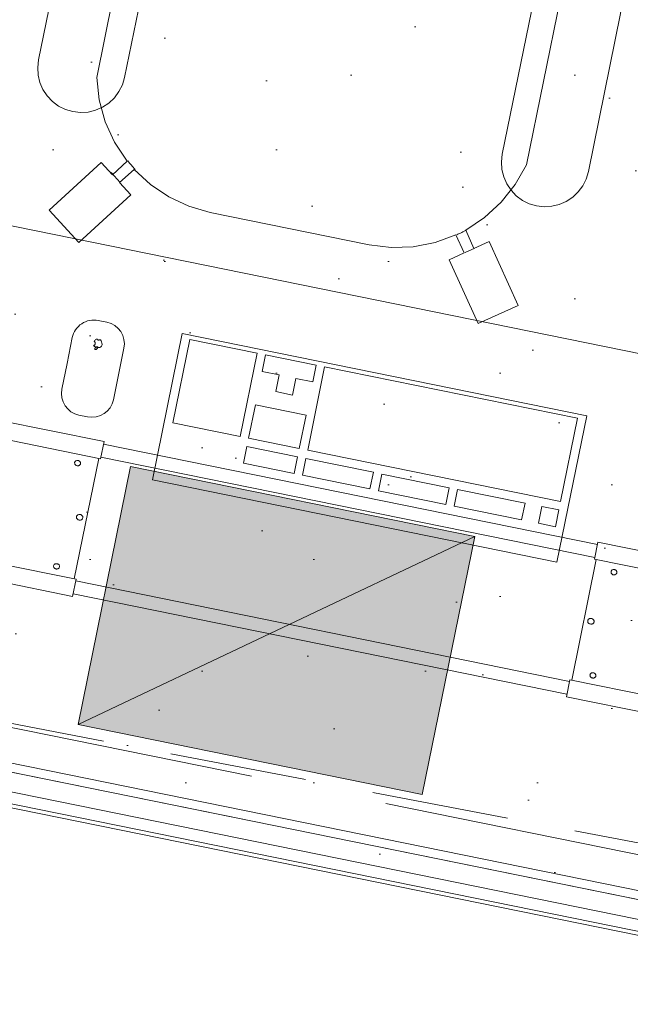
# Model space of a CAD drawing. Header units: millimetres. Extents: x -28656 to 67349, y -24410 to 39654.
# Tile 96 of 146: x 28600 to 29295, y 16355 to 17476. Entities that reach past the tile are written whole.
import ezdxf

# ---------------------------------------------------------------- set-up
doc = ezdxf.new("R2010")
doc.units = ezdxf.units.MM
doc.header["$MEASUREMENT"] = 0
for name, pattern in [('B0701', [234.119993, 155.999994, -78.119999]), ('B0703', [468.700004, 312.5, -156.200004]), ('Wipeout_Contour', [1000, 0, -1000])]:
    doc.linetypes.add(name, pattern=pattern)
for name, color, linetype in [('New_43 Vloerafwerking', 7, 'Continuous'), ('New_43 Vloerafwerking 2D arcering', 7, 'Continuous'), ('New_43 Vloerafwerking Afdek-arcering', 7, 'Continuous'), ('New_82 Interieur', 7, 'Continuous'), ('New_83 Losse inrichting', 7, 'Continuous'), ('New_83 Losse inrichting Afdek-arcering', 7, 'Continuous'), ('New_84 Vaste inrichting', 7, 'Continuous'), ('New_84 Vaste inrichting Afdek-arcering', 7, 'Continuous'), ('New_84 Vaste inrichting Doorsnede-arcering', 7, 'Continuous'), ('New_Info Algemeen', 7, 'Continuous'), ('New_Info Algemeen 2D arcering', 7, 'Continuous')]:
    doc.layers.add(name, color=color, linetype=linetype)
doc.styles.add('GENERATED_STYLE_2', font='txt')
doc.dimstyles.new('GENERATED_STYLE__1', dxfattribs={"dimtxt": 179.999995, "dimasz": 142.5, "dimexe": 0.18, "dimexo": 0.0625, "dimgap": 0.09, "dimtad": 1, "dimdec": 0, "dimzin": 0, "dimdsep": 46, "dimtxsty": 'GENERATED_STYLE_2', "dimblk": 'ARROWHEAD_11', "dimblk1": 'ARROWHEAD_11', "dimblk2": 'ARROWHEAD_11', "dimcen": 0.09, "dimse1": 1, "dimse2": 1, "dimclrd": 1, "dimclre": 1, "dimclrt": 2, "dimadec": 1, "dimazin": 0, "dimtfac": 1, "dimtdec": 4, "dimtmove": 0, "dimatfit": 3, "dimfxl": 1, "dimtolj": 1, "dimtzin": 0, "dimarcsym": 0})

# ---------------------------------------------------------------- blocks, each defined once
blk = doc.blocks.new('Slab_2_1', base_point=(25896.5, 17144.8))
at = {"layer": 'New_43 Vloerafwerking Afdek-arcering', "linetype": 'Continuous', "lineweight": 0, "true_color": 0x000000}
h = blk.add_hatch(dxfattribs=at)
h.set_pattern_fill('910_Puntjes_B_0001', color=18, style=0, pattern_type=2)
h.set_pattern_definition([(45, (0, 400), (-127.2792, 127.2792), [0, -120, 0, -180]), (110, (400, 400), (169.1447, 61.5636), [0, -88, 0, -152])])
h.paths.add_polyline_path([(25896.5, 17144.8), (30574.2, 16193.1), (30808.1, 14866.9), (30896.6, 14364.7), (30932.2, 14370.9, 0.668179), (34377.5, 13607.1), (34377.7, 13607), (34612.8, 13942.9), (33897, 14444.3), (34190.5, 15885.2), (34199, 15927), (33470.3, 16377), (33580.5, 16919), (31954.1, 17249.9), (32153.6, 18230.2), (26357.5, 19410.9), (26028.5, 17793.5)])
at = {"layer": 'New_43 Vloerafwerking', "color": 1, "linetype": 'Continuous', "lineweight": 0, "flags": 128}
blk.add_lwpolyline([(25896.5, 17144.8), (30574.2, 16193.1), (30808.1, 14866.9), (30896.6, 14364.7), (30932.2, 14370.9, 0.668179), (34377.5, 13607.1), (34377.7, 13607), (34612.8, 13942.9), (33897, 14444.3), (34190.5, 15885.2), (34199, 15927), (33470.3, 16377), (33580.5, 16919), (31954.1, 17249.9), (32153.6, 18230.2), (26357.5, 19410.9), (26028.5, 17793.5)], format="xyb", close=True, dxfattribs=at)
blk = doc.blocks.new('Slab_3_1', base_point=(25896.5, 17144.8))
at = {"layer": 'New_84 Vaste inrichting', "color": 1, "linetype": 'Continuous', "lineweight": 0, "flags": 128}
blk.add_lwpolyline([(25896.5, 17144.8), (30574.2, 16193.1), (30808.1, 14866.9), (30843.7, 14873.2), (30932.2, 14370.9, 0.668179), (34377.5, 13607.1), (34377.7, 13607), (34612.8, 13942.9), (33897, 14444.3), (34190.5, 15885.2), (34199, 15927), (33470.3, 16377), (33580.5, 16919), (31952.5, 17241.9), (32153.6, 18230.2), (26357.5, 19410.9), (26028.5, 17793.5)], format="xyb", close=True, dxfattribs=at)
blk = doc.blocks.new('Beam_2_1', base_point=(25792.1, 17188.5))
at = {"layer": 'New_84 Vaste inrichting', "color": 9, "linetype": 'B0703', "lineweight": 0}
for p, q in [((25802, 17237.5), (30651.4, 16250.9)), ((25792.1, 17188.5), (30608, 16208.7))]:
    blk.add_line(p, q, dxfattribs=at)
blk = doc.blocks.new('Morph_9_1')
at = {"layer": 'New_83 Losse inrichting Afdek-arcering', "linetype": 'Continuous', "lineweight": 0, "true_color": 0x000000}
for points in [[(28666.4, 16673.6), (29118.3, 16887.8), (28726.3, 16967.6)], [(29058.4, 16593.8), (29118.3, 16887.8), (28666.4, 16673.6)]]:
    blk.add_hatch(color=18, dxfattribs=at).paths.add_polyline_path(points)
at = {"layer": 'New_83 Losse inrichting', "color": 9, "linetype": 'Continuous', "lineweight": 0, "flags": 128}
for points in [[(28726.3, 16967.6), (28666.4, 16673.6)], [(29118.3, 16887.8), (28726.3, 16967.6)], [(29118.3, 16887.8), (28666.4, 16673.6)], [(29058.4, 16593.8), (29118.3, 16887.8)], [(28666.4, 16673.6), (29058.4, 16593.8)]]:
    blk.add_lwpolyline(points, dxfattribs=at)
blk = doc.blocks.new('onderstel Hettich elektrisch verstelbaar')
at = {"layer": 'New_84 Vaste inrichting', "color": 1, "linetype": 'Continuous', "lineweight": 0}
for p, q in [((613.1, 450), (22.5, 450)), ((613.1, 430), (613.1, 450)), ((1777.5, 450), (1186.9, 450)), ((1186.9, 450), (1186.9, 430)), ((1186.9, 447), (613.1, 447)), ((22.5, 430), (613.1, 430)), ((610.9, 290), (610.9, 430)), ((613.1, 432), (1186.9, 432)), ((1186.9, 430), (1777.5, 430)), ((1189.1, 430), (1189.1, 290)), ((585, 420.5), (585.2, 420.9)), ((585, 420), (585, 420.5)), ((585, 419.5), (585, 420)), ((585.2, 419.1), (585, 419.5)), ((585.2, 420.9), (585.4, 421.4)), ((585.4, 418.6), (585.2, 419.1)), ((585.4, 421.4), (585.6, 421.8)), ((585.6, 418.2), (585.4, 418.6)), ((585.6, 421.8), (586, 422.1)), ((586, 417.9), (585.6, 418.2)), ((586, 422.1), (586.4, 422.4)), ((586.4, 417.6), (586, 417.9)), ((586.4, 422.4), (586.8, 422.7)), ((586.8, 417.3), (586.4, 417.6)), ((586.8, 422.7), (587.3, 422.8)), ((587.3, 417.1), (586.8, 417.3)), ((587.3, 422.8), (587.8, 423)), ((587.8, 417), (587.3, 417.1)), ((587.8, 423), (588.4, 423)), ((588.4, 417), (587.8, 417)), ((588.4, 423), (588.9, 423)), ((588.9, 417), (588.4, 417)), ((588.9, 423), (589.4, 422.8)), ((589.4, 417.1), (588.9, 417)), ((589.4, 422.8), (589.9, 422.7)), ((589.9, 417.3), (589.4, 417.1)), ((589.9, 422.7), (590.4, 422.4)), ((590.4, 417.6), (589.9, 417.3)), ((590.4, 422.4), (590.8, 422.1)), ((590.8, 417.9), (590.4, 417.6)), ((590.8, 422.1), (591.1, 421.8)), ((591.1, 418.2), (590.8, 417.9)), ((591.1, 421.8), (591.4, 421.4)), ((591.4, 418.6), (591.1, 418.2)), ((591.4, 421.4), (591.6, 420.9)), ((591.6, 419.1), (591.4, 418.6)), ((591.6, 420.9), (591.7, 420.5)), ((591.7, 419.5), (591.6, 419.1)), ((591.7, 420.5), (591.8, 420)), ((591.8, 420), (591.7, 419.5)), ((1208.2, 420), (1208.3, 420.5)), ((1208.3, 419.5), (1208.2, 420)), ((1208.3, 420.5), (1208.4, 420.9)), ((1208.4, 419.1), (1208.3, 419.5)), ((1208.4, 420.9), (1208.6, 421.4)), ((1208.6, 418.6), (1208.4, 419.1)), ((1208.6, 421.4), (1208.9, 421.8)), ((1208.9, 418.2), (1208.6, 418.6)), ((1208.9, 421.8), (1209.2, 422.1)), ((1209.2, 417.9), (1208.9, 418.2)), ((1209.2, 422.1), (1209.6, 422.4)), ((1209.6, 417.6), (1209.2, 417.9)), ((1209.6, 422.4), (1210.1, 422.7)), ((1210.1, 417.3), (1209.6, 417.6)), ((1210.1, 422.7), (1210.6, 422.9)), ((1210.6, 417.1), (1210.1, 417.3)), ((1210.6, 422.9), (1211.1, 423)), ((1211.1, 417), (1210.6, 417.1)), ((1211.1, 423), (1211.6, 423)), ((1211.6, 417), (1211.1, 417)), ((1211.6, 423), (1212.2, 423)), ((1212.2, 417), (1211.6, 417)), ((1212.2, 423), (1212.7, 422.9)), ((1212.7, 417.1), (1212.2, 417)), ((1212.7, 422.9), (1213.2, 422.7)), ((1213.2, 417.3), (1212.7, 417.1)), ((1213.2, 422.7), (1213.6, 422.4)), ((1213.6, 417.6), (1213.2, 417.3)), ((1213.6, 422.4), (1214, 422.1)), ((1214, 417.9), (1213.6, 417.6)), ((1214, 422.1), (1214.4, 421.8)), ((1214.4, 418.2), (1214, 417.9)), ((1214.4, 421.8), (1214.6, 421.4)), ((1214.6, 418.6), (1214.4, 418.2)), ((1214.6, 421.4), (1214.8, 420.9)), ((1214.8, 419.1), (1214.6, 418.6)), ((1214.8, 420.9), (1215, 420.5)), ((1215, 419.5), (1214.8, 419.1)), ((1215, 420.5), (1215, 420)), ((1215, 420), (1215, 419.5)), ((599.3, 360), (599.4, 360.5)), ((599.4, 359.5), (599.3, 360)), ((599.4, 360.5), (599.5, 361)), ((599.5, 359), (599.4, 359.5)), ((599.5, 361), (599.7, 361.5)), ((599.7, 358.5), (599.5, 359)), ((599.7, 361.5), (600, 361.9)), ((600, 361.9), (600.4, 362.3)), ((600.4, 362.3), (600.9, 362.6)), ((600.9, 362.6), (601.3, 362.9)), ((601.3, 362.9), (601.9, 363.1)), ((601.9, 363.1), (602.4, 363.2)), ((602.4, 363.2), (603, 363.2)), ((603, 363.2), (603.6, 363.2)), ((603.6, 363.2), (604.1, 363.1)), ((604.1, 363.1), (604.7, 362.9)), ((604.7, 362.9), (605.1, 362.6)), ((605.1, 362.6), (605.6, 362.3)), ((605.6, 362.3), (606, 361.9)), ((606, 361.9), (606.3, 361.5)), ((606.3, 361.5), (606.5, 361)), ((606.5, 359), (606.3, 358.5)), ((606.5, 361), (606.6, 360.5)), ((606.6, 359.5), (606.5, 359)), ((606.6, 360.5), (606.7, 360)), ((606.7, 360), (606.6, 359.5)), ((1193.3, 360), (1193.4, 360.5)), ((1193.4, 359.5), (1193.3, 360)), ((1193.4, 360.5), (1193.5, 361)), ((1193.5, 359), (1193.4, 359.5)), ((1193.5, 361), (1193.7, 361.5)), ((1193.7, 358.5), (1193.5, 359)), ((1193.7, 361.5), (1194, 361.9)), ((1194, 361.9), (1194.4, 362.3)), ((1194.4, 362.3), (1194.9, 362.6)), ((1194.9, 362.6), (1195.3, 362.9)), ((1195.3, 362.9), (1195.9, 363.1)), ((1195.9, 363.1), (1196.4, 363.2)), ((1196.4, 363.2), (1197, 363.3)), ((1197, 363.3), (1197.6, 363.2)), ((1197.6, 363.2), (1198.1, 363.1)), ((1198.1, 363.1), (1198.7, 362.9)), ((1198.7, 362.9), (1199.1, 362.6)), ((1199.1, 362.6), (1199.6, 362.3)), ((1199.6, 362.3), (1200, 361.9)), ((1200, 361.9), (1200.3, 361.5)), ((1200.3, 361.5), (1200.5, 361)), ((1200.5, 359), (1200.3, 358.5)), ((1200.5, 361), (1200.6, 360.5)), ((1200.6, 359.5), (1200.5, 359)), ((1200.6, 360.5), (1200.7, 360)), ((1200.7, 360), (1200.6, 359.5)), ((600, 358.1), (599.7, 358.5)), ((600.4, 357.7), (600, 358.1)), ((600.9, 357.4), (600.4, 357.7)), ((601.3, 357.1), (600.9, 357.4)), ((601.9, 356.9), (601.3, 357.1)), ((602.4, 356.8), (601.9, 356.9)), ((603, 356.7), (602.4, 356.8)), ((603.6, 356.8), (603, 356.7)), ((604.1, 356.9), (603.6, 356.8)), ((604.7, 357.1), (604.1, 356.9)), ((605.1, 357.4), (604.7, 357.1)), ((605.6, 357.7), (605.1, 357.4)), ((606, 358.1), (605.6, 357.7)), ((606.3, 358.5), (606, 358.1)), ((1194, 358.1), (1193.7, 358.5)), ((1194.4, 357.7), (1194, 358.1)), ((1194.9, 357.4), (1194.4, 357.7)), ((1195.3, 357.1), (1194.9, 357.4)), ((1195.9, 356.9), (1195.3, 357.1)), ((1196.4, 356.8), (1195.9, 356.9)), ((1197, 356.8), (1196.4, 356.8)), ((1197.6, 356.8), (1197, 356.8)), ((1198.1, 356.9), (1197.6, 356.8)), ((1198.7, 357.1), (1198.1, 356.9)), ((1199.1, 357.4), (1198.7, 357.1)), ((1199.6, 357.7), (1199.1, 357.4)), ((1200, 358.1), (1199.6, 357.7)), ((1200.3, 358.5), (1200, 358.1)), ((587.3, 302.8), (587.8, 303)), ((587.8, 303), (588.4, 303)), ((588.4, 303), (588.9, 303)), ((588.9, 303), (589.4, 302.8)), ((1210.6, 302.9), (1211.1, 303)), ((1211.1, 303), (1211.6, 303)), ((1211.6, 303), (1212.2, 303)), ((1212.2, 303), (1212.7, 302.9)), ((585, 300.5), (585.2, 300.9)), ((585, 300), (585, 300.5)), ((585, 299.5), (585, 300)), ((585.2, 299.1), (585, 299.5)), ((585.2, 300.9), (585.4, 301.4)), ((585.4, 298.6), (585.2, 299.1)), ((585.4, 301.4), (585.6, 301.8)), ((585.6, 298.2), (585.4, 298.6)), ((585.6, 301.8), (586, 302.1)), ((586, 297.9), (585.6, 298.2)), ((586, 302.1), (586.4, 302.4)), ((586.4, 297.6), (586, 297.9)), ((586.4, 302.4), (586.8, 302.7)), ((586.8, 297.3), (586.4, 297.6)), ((586.8, 302.7), (587.3, 302.8)), ((587.3, 297.1), (586.8, 297.3)), ((587.8, 297), (587.3, 297.1)), ((588.4, 297), (587.8, 297)), ((588.9, 297), (588.4, 297)), ((589.4, 297.1), (588.9, 297)), ((589.4, 302.8), (589.9, 302.7)), ((589.9, 297.3), (589.4, 297.1)), ((589.9, 302.7), (590.4, 302.4)), ((590.4, 297.6), (589.9, 297.3)), ((590.4, 302.4), (590.8, 302.1)), ((590.8, 297.9), (590.4, 297.6)), ((590.8, 302.1), (591.1, 301.8)), ((591.1, 298.2), (590.8, 297.9)), ((591.1, 301.8), (591.4, 301.4)), ((591.4, 298.6), (591.1, 298.2)), ((591.4, 301.4), (591.6, 300.9)), ((591.6, 299.1), (591.4, 298.6)), ((591.6, 300.9), (591.7, 300.5)), ((591.7, 299.5), (591.6, 299.1)), ((591.7, 300.5), (591.8, 300)), ((591.8, 300), (591.7, 299.5)), ((1208.2, 300), (1208.3, 300.5)), ((1208.3, 299.5), (1208.2, 300)), ((1208.3, 300.5), (1208.4, 300.9)), ((1208.4, 299.1), (1208.3, 299.5)), ((1208.4, 300.9), (1208.6, 301.4)), ((1208.6, 298.6), (1208.4, 299.1)), ((1208.6, 301.4), (1208.9, 301.8)), ((1208.9, 298.2), (1208.6, 298.6)), ((1208.9, 301.8), (1209.2, 302.1)), ((1209.2, 297.9), (1208.9, 298.2)), ((1209.2, 302.1), (1209.6, 302.4)), ((1209.6, 297.6), (1209.2, 297.9)), ((1209.6, 302.4), (1210.1, 302.7)), ((1210.1, 297.3), (1209.6, 297.6)), ((1210.1, 302.7), (1210.6, 302.9)), ((1210.6, 297.1), (1210.1, 297.3)), ((1211.1, 297), (1210.6, 297.1)), ((1211.6, 297), (1211.1, 297)), ((1212.2, 297), (1211.6, 297)), ((1212.7, 297.1), (1212.2, 297)), ((1212.7, 302.9), (1213.2, 302.7)), ((1213.2, 297.3), (1212.7, 297.1)), ((1213.2, 302.7), (1213.6, 302.4)), ((1213.6, 297.6), (1213.2, 297.3)), ((1213.6, 302.4), (1214, 302.1)), ((1214, 297.9), (1213.6, 297.6)), ((1214, 302.1), (1214.4, 301.8)), ((1214.4, 298.2), (1214, 297.9)), ((1214.4, 301.8), (1214.6, 301.4)), ((1214.6, 298.6), (1214.4, 298.2)), ((1214.6, 301.4), (1214.8, 300.9)), ((1214.8, 299.1), (1214.6, 298.6)), ((1214.8, 300.9), (1215, 300.5)), ((1215, 299.5), (1214.8, 299.1)), ((1215, 300.5), (1215, 300)), ((1215, 300), (1215, 299.5)), ((613.1, 290), (22.5, 290)), ((613.1, 270), (613.1, 290)), ((1186.9, 288), (613.1, 288)), ((1777.5, 290), (1186.9, 290)), ((1186.9, 290), (1186.9, 270)), ((22.5, 270), (613.1, 270)), ((613.1, 273), (1186.9, 273)), ((1186.9, 270), (1777.5, 270))]:
    blk.add_line(p, q, dxfattribs=at)
blk = doc.blocks.new('Slab_6_1', base_point=(28019.5, 16745.5))
at = {"layer": 'New_84 Vaste inrichting', "color": 1, "linetype": 'Continuous', "lineweight": 0, "flags": 128}
blk.add_lwpolyline([(28019.5, 16745.5), (29783.4, 16386.7), (29903, 16974.6), (29825.8, 16990.3), (29790.9, 16818.9), (29318.6, 16915), (29353.5, 17086.4), (28139.1, 17333.5)], close=True, dxfattribs=at)
blk = doc.blocks.new('Wall_61_1', base_point=(30608, 16208.7))
at = {"layer": 'New_84 Vaste inrichting Doorsnede-arcering', "linetype": 'Continuous', "lineweight": 0, "true_color": 0x000000}
h = blk.add_hatch(dxfattribs=at)
h.set_pattern_fill('325_Houtachtig_plaatmate_E0', color=18, style=0, pattern_type=2)
h.set_pattern_definition([(168.49997, (0, 0), (9.96842, 48.99623), [])])
h.paths.add_polyline_path([(30608, 16208.7), (25396.3, 17269.1), (25388.4, 17229.9), (30600.1, 16169.5)])
at = {"layer": 'New_84 Vaste inrichting', "color": 9, "linetype": 'Continuous', "lineweight": 0, "flags": 128}
for points in [[(25892.9, 17127.2), (29783.3, 16335.7)], [(29791.2, 16374.9), (28007.7, 16737.8)]]:
    blk.add_lwpolyline(points, dxfattribs=at)
blk = doc.blocks.new('Wall_73_1', base_point=(25371.8, 16794.4))
at = {"color": 254, "linetype": 'Wipeout_Contour', "lineweight": 0, "ltscale": 129068.634242}
blk.add_wipeout([(25371.8, 16794.4), (30206.7, 15810.7), (30210.7, 15830.3), (25375.7, 16814)], dxfattribs=at).dxf.layer = 'New_84 Vaste inrichting Afdek-arcering'
blk = doc.blocks.new('Toetsenbord 20')
at = {"layer": 'New_82 Interieur', "color": 1, "linetype": 'Continuous', "lineweight": 0}
for p, q in [((0, 170), (0, 0)), ((470, 170), (0, 170)), ((470, 0), (470, 170)), ((29.4, 130.9), (9.8, 130.9)), ((9.8, 130.9), (9.8, 111.5)), ((29.4, 111.5), (29.4, 130.9)), ((127.3, 130.9), (49, 130.9)), ((49, 130.9), (49, 111.5)), ((127.3, 111.5), (127.3, 130.9)), ((215.4, 130.9), (137.1, 130.9)), ((137.1, 130.9), (137.1, 111.5)), ((215.4, 111.5), (215.4, 130.9)), ((303.5, 130.9), (225.2, 130.9)), ((225.2, 130.9), (225.2, 111.5)), ((303.5, 111.5), (303.5, 130.9)), ((372.1, 130.9), (313.3, 130.9)), ((313.3, 130.9), (313.3, 111.5)), ((372.1, 111.5), (372.1, 130.9)), ((9.8, 111.5), (29.4, 111.5)), ((303.5, 101.8), (9.8, 101.8)), ((9.8, 101.8), (9.8, 4.8)), ((49, 111.5), (127.3, 111.5)), ((137.1, 111.5), (215.4, 111.5)), ((225.2, 111.5), (303.5, 111.5)), ((303.5, 4.8), (303.5, 101.8)), ((313.3, 111.5), (372.1, 111.5)), ((372.1, 101.8), (313.3, 101.8)), ((313.3, 101.8), (313.3, 63)), ((372.1, 63), (372.1, 101.8)), ((460.2, 101.8), (381.9, 101.8)), ((381.9, 101.8), (381.9, 4.8)), ((460.2, 4.8), (460.2, 101.8)), ((313.3, 63), (372.1, 63)), ((352.5, 43.6), (332.9, 43.6)), ((332.9, 43.6), (332.9, 24.2)), ((352.5, 24.2), (352.5, 43.6)), ((332.9, 24.2), (313.3, 24.2)), ((313.3, 24.2), (313.3, 4.8)), ((372.1, 24.2), (352.5, 24.2)), ((372.1, 4.8), (372.1, 24.2)), ((0, 0), (470, 0)), ((9.8, 4.8), (303.5, 4.8)), ((313.3, 4.8), (372.1, 4.8)), ((381.9, 4.8), (460.2, 4.8))]:
    blk.add_line(p, q, dxfattribs=at)
blk = doc.blocks.new('Apple muis 20')
at = {"layer": 'New_83 Losse inrichting', "color": 1, "linetype": 'Continuous', "lineweight": 0}
for p, q in [((35, 110), (25, 110)), ((0, 85), (0, 25)), ((60, 55), (60, 85)), ((60, 25), (60, 55)), ((25.237, 27.057), (25.205, 26.37)), ((25.205, 26.37), (25.293, 25.687)), ((25.389, 27.729), (25.237, 27.057)), ((25.293, 25.687), (25.619, 24.642)), ((25.654, 28.364), (25.389, 27.729)), ((25.609, 24.642), (26.321, 23.224)), ((26.026, 28.944), (25.654, 28.364)), ((26.492, 29.45), (26.026, 28.944)), ((26.321, 23.224), (27.268, 21.952)), ((26.977, 29.811), (26.492, 29.459)), ((27.332, 29.982), (26.977, 29.811)), ((27.71, 30.088), (27.332, 29.982)), ((28.102, 30.127), (27.71, 30.088)), ((28.494, 30.098), (28.102, 30.127)), ((28.875, 30), (28.494, 30.098)), ((29.233, 29.838), (28.875, 30)), ((29.472, 29.676), (29.233, 29.838)), ((29.64, 29.6), (29.472, 29.676)), ((29.818, 29.554), (29.64, 29.6)), ((29.712, 31.359), (29.667, 30.965)), ((29.667, 30.965), (29.69, 30.57)), ((29.69, 30.57), (29.782, 30.184)), ((29.825, 31.739), (29.712, 31.359)), ((29.782, 30.184), (29.846, 30.039)), ((30.002, 29.541), (29.818, 29.554)), ((30.002, 32.093), (29.825, 31.739)), ((29.846, 30.039), (30.043, 30.016)), ((30.238, 32.412), (30.002, 32.093)), ((30.185, 29.559), (30.002, 29.541)), ((30.043, 30.016), (30.438, 30.04)), ((30.362, 29.609), (30.185, 29.559)), ((30.526, 32.684), (30.238, 32.412)), ((30.986, 29.896), (30.362, 29.613)), ((30.438, 30.04), (30.824, 30.132)), ((30.857, 32.903), (30.526, 32.684)), ((30.824, 30.132), (31.187, 30.29)), ((31.221, 33.06), (30.857, 32.903)), ((31.567, 30.024), (30.986, 29.896)), ((31.187, 30.29), (31.518, 30.508)), ((31.606, 33.152), (31.221, 33.06)), ((31.518, 30.508), (31.806, 30.781)), ((32.161, 30.049), (31.567, 30.024)), ((32.002, 33.176), (31.606, 33.152)), ((31.806, 30.781), (32.042, 31.099)), ((32.199, 33.153), (32.002, 33.176)), ((32.042, 31.099), (32.219, 31.453)), ((32.751, 29.97), (32.161, 30.049)), ((32.262, 33.008), (32.199, 33.153)), ((32.219, 31.453), (32.332, 31.833)), ((32.354, 32.623), (32.262, 33.008)), ((32.332, 31.833), (32.378, 32.227)), ((32.378, 32.227), (32.354, 32.623)), ((33.318, 29.79), (32.751, 29.97)), ((33.054, 26.622), (33.09, 27.065)), ((33.095, 26.18), (33.054, 26.622)), ((33.09, 27.065), (33.203, 27.495)), ((33.213, 25.752), (33.095, 26.18)), ((33.203, 27.495), (33.388, 27.899)), ((33.403, 25.35), (33.213, 25.752)), ((33.845, 29.515), (33.318, 29.79)), ((33.388, 27.899), (33.641, 28.264)), ((33.659, 24.987), (33.403, 25.35)), ((33.618, 21.992), (34.073, 22.587)), ((33.641, 28.264), (33.954, 28.58)), ((33.975, 24.675), (33.659, 24.987)), ((34.317, 29.151), (33.845, 29.515)), ((33.954, 28.58), (34.316, 28.837)), ((34.341, 24.422), (33.975, 24.675)), ((34.073, 22.587), (34.417, 23.251)), ((34.316, 28.837), (34.517, 28.932)), ((34.517, 28.932), (34.317, 29.151)), ((34.681, 24.271), (34.341, 24.422)), ((34.417, 23.251), (34.641, 23.965)), ((34.641, 23.965), (34.681, 24.271)), ((27.268, 21.952), (28.071, 21.225)), ((28.071, 21.225), (28.277, 21.139)), ((28.277, 21.139), (28.494, 21.091)), ((28.494, 21.091), (28.716, 21.081)), ((28.716, 21.081), (28.937, 21.109)), ((28.937, 21.109), (29.149, 21.176)), ((29.149, 21.176), (29.347, 21.278)), ((29.347, 21.278), (29.524, 21.414)), ((29.524, 21.414), (29.707, 21.631)), ((29.707, 21.631), (29.866, 21.795)), ((29.866, 21.795), (29.967, 21.854)), ((29.967, 21.854), (30.076, 21.895)), ((30.076, 21.895), (30.191, 21.916)), ((30.191, 21.916), (30.365, 21.907)), ((30.365, 21.907), (30.478, 21.919)), ((30.478, 21.919), (30.594, 21.909)), ((30.594, 21.909), (30.706, 21.878)), ((30.706, 21.878), (30.907, 21.761)), ((30.907, 21.761), (30.989, 21.678)), ((30.989, 21.678), (31.086, 21.539)), ((31.086, 21.539), (31.243, 21.381)), ((31.243, 21.381), (31.424, 21.253)), ((31.424, 21.253), (31.626, 21.158)), ((31.626, 21.158), (31.841, 21.1)), ((31.841, 21.1), (32.062, 21.079)), ((32.062, 21.079), (32.284, 21.098)), ((32.284, 21.098), (32.499, 21.155)), ((32.499, 21.155), (32.752, 21.285)), ((32.752, 21.285), (33.067, 21.486)), ((33.067, 21.486), (33.618, 21.992)), ((25, 0), (35, 0))]:
    blk.add_line(p, q, dxfattribs=at)
for centre, start, end in [((25, 85), 90, 180), ((35, 85), 0, 90), ((25, 25), 180, 270), ((35, 25), 270, 0)]:
    blk.add_arc(centre, 25, start, end, dxfattribs=at)
blk = doc.blocks.new('Bureaustoel 01 20')
at = {"layer": 'New_83 Losse inrichting', "color": 1, "linetype": 'Continuous', "lineweight": 0}
for p, q in [((390, 790.1), (440, 790.1)), ((390, 710.1), (390, 790.1)), ((440, 790.1), (440, 710.1)), ((409, 710.1), (390, 710.1)), ((408, 629.2), (409, 710.1)), ((409, 710.1), (421, 710.1)), ((421, 710.1), (422, 629.3)), ((440, 710.1), (421, 710.1)), ((312.9, 620.6), (408, 629.2)), ((422, 629.3), (408, 629.3)), ((422, 629.3), (516.6, 620.5)), ((222, 591.6), (312.9, 620.6)), ((516.6, 620.5), (607.1, 591.6)), ((194.4, 573.7), (207.5, 583.7)), ((207.5, 583.7), (222, 591.6)), ((607.1, 591.6), (621.6, 583.7)), ((621.6, 583.7), (634.7, 573.7)), ((183.1, 561.6), (194.4, 573.7)), ((634.7, 573.7), (646, 561.6)), ((173.8, 547.9), (183.1, 561.6)), ((646, 561.6), (655.3, 547.9)), ((166.9, 532.9), (173.8, 547.9)), ((655.3, 547.9), (662.2, 532.9)), ((165.4, 448.3), (166.9, 532.9)), ((662.2, 532.9), (663.7, 448.3)), ((-1.4, 468.8), (13.8, 516.5)), ((13.8, 516.5), (89.9, 492.2)), ((739.2, 492.2), (815.4, 516.5)), ((815.4, 516.5), (830.5, 468.8)), ((89.9, 492.2), (84, 473.6)), ((745.1, 473.6), (739.2, 492.2)), ((84.8, 473.8), (81.2, 462.3)), ((84, 473.6), (165.4, 448.3)), ((663.7, 448.3), (745.1, 473.6)), ((746.1, 473.8), (749.7, 462.3)), ((74.8, 444.5), (-1.4, 468.8)), ((80.4, 462.2), (74.8, 444.5)), ((165.1, 433.4), (80.4, 462.2)), ((748.7, 462.2), (664, 433.4)), ((754.3, 444.5), (748.7, 462.2)), ((830.5, 468.8), (754.3, 444.5)), ((166.2, 448.5), (166, 433.5)), ((664.7, 448.5), (664.9, 433.5)), ((164.9, 421), (165.1, 433.4)), ((664, 433.4), (664.2, 421)), ((121, 418.5), (113.8, 413.5)), ((128.9, 422.2), (121, 418.5)), ((137.3, 424.5), (128.9, 422.2)), ((146, 425.2), (137.3, 424.5)), ((154.7, 424.5), (146, 425.2)), ((163.1, 422.2), (154.7, 424.5)), ((171, 418.5), (163.1, 422.2)), ((164.9, 185), (164.9, 421)), ((178.1, 413.5), (171, 418.5)), ((659.9, 418.5), (652.8, 413.5)), ((667.8, 422.2), (659.9, 418.5)), ((664.2, 421), (664.2, 185)), ((676.2, 424.5), (667.8, 422.2)), ((684.9, 425.2), (676.2, 424.5)), ((693.6, 424.5), (684.9, 425.2)), ((702, 422.2), (693.6, 424.5)), ((709.9, 418.5), (702, 422.2)), ((717, 413.5), (709.9, 418.5)), ((107.7, 407.3), (102.7, 400.2)), ((113.8, 413.5), (107.7, 407.3)), ((184.3, 407.3), (178.1, 413.5)), ((189.3, 400.2), (184.3, 407.3)), ((646.6, 407.3), (641.6, 400.2)), ((652.8, 413.5), (646.6, 407.3)), ((723.2, 407.3), (717, 413.5)), ((728.2, 400.2), (723.2, 407.3)), ((102.7, 400.2), (99, 392.3)), ((192.9, 392.3), (189.3, 400.2)), ((641.6, 400.2), (637.9, 392.3)), ((731.9, 392.3), (728.2, 400.2)), ((96.8, 383.9), (96, 375.2)), ((99, 392.3), (96.8, 383.9)), ((195.2, 383.9), (192.9, 392.3)), ((196, 375.2), (195.2, 383.9)), ((635.7, 383.9), (634.9, 375.2)), ((637.9, 392.3), (635.7, 383.9)), ((734.1, 383.9), (731.9, 392.3)), ((734.9, 375.2), (734.1, 383.9)), ((96, 375.2), (96, 191.4)), ((196, 191.4), (196, 375.2)), ((634.9, 375.2), (634.9, 191.4)), ((734.9, 191.4), (734.9, 375.2)), ((96, 191.4), (96.8, 182.7)), ((195.2, 182.7), (196, 191.4)), ((634.9, 191.4), (635.7, 182.7)), ((734.1, 182.7), (734.9, 191.4)), ((96.8, 182.7), (99, 174.3)), ((172.8, 160.4), (164.9, 185)), ((192.9, 174.3), (195.2, 182.7)), ((635.7, 182.7), (637.9, 174.3)), ((664.2, 185), (656.3, 160.4)), ((731.9, 174.3), (734.1, 182.7)), ((99, 174.3), (102.7, 166.4)), ((189.3, 166.4), (192.9, 174.3)), ((637.9, 174.3), (641.6, 166.4)), ((728.2, 166.4), (731.9, 174.3)), ((102.7, 166.4), (107.7, 159.2)), ((107.7, 159.2), (113.8, 153.1)), ((184.4, 137.4), (172.8, 160.4)), ((178.1, 153.1), (184.3, 159.2)), ((184.3, 159.2), (189.3, 166.4)), ((641.6, 166.4), (646.6, 159.2)), ((656.3, 160.4), (644.7, 137.4)), ((646.6, 159.2), (652.8, 153.1)), ((717, 153.1), (723.2, 159.2)), ((723.2, 159.2), (728.2, 166.4)), ((113.8, 153.1), (121, 148.1)), ((121, 148.1), (128.9, 144.4)), ((163.1, 144.4), (171, 148.1)), ((171, 148.1), (178.1, 153.1)), ((652.8, 153.1), (659.9, 148.1)), ((659.9, 148.1), (667.8, 144.4)), ((702, 144.4), (709.9, 148.1)), ((709.9, 148.1), (717, 153.1)), ((128.9, 144.4), (137.3, 142.1)), ((137.3, 142.1), (146, 141.4)), ((146, 141.4), (154.7, 142.1)), ((154.7, 142.1), (163.1, 144.4)), ((199.5, 116.6), (184.4, 137.4)), ((644.7, 137.4), (629.6, 116.6)), ((667.8, 144.4), (676.2, 142.1)), ((676.2, 142.1), (684.9, 141.4)), ((684.9, 141.4), (693.6, 142.1)), ((693.6, 142.1), (702, 144.4)), ((217.8, 98.4), (199.5, 116.6)), ((629.6, 116.6), (611.3, 98.4)), ((142.2, 26.1), (189.2, 90.9)), ((189.2, 90.9), (204.6, 79.7)), ((204.6, 79.7), (217.8, 98.4)), ((227.7, 90.7), (214.3, 72.7)), ((249.2, 77.5), (227.7, 90.7)), ((601.4, 90.7), (579.9, 77.5)), ((614.9, 72.7), (601.4, 90.7)), ((611.3, 98.4), (624.6, 79.7)), ((624.6, 79.7), (639.9, 90.9)), ((639.9, 90.9), (686.9, 26.1)), ((202.5, 82.1), (215.1, 73)), ((625.5, 80), (615.8, 73)), ((214.3, 72.7), (229.6, 61.5)), ((272.5, 67.9), (249.2, 77.5)), ((297, 62.1), (272.5, 67.9)), ((556.6, 67.9), (532.1, 62.1)), ((579.9, 77.5), (556.6, 67.9)), ((599.5, 61.5), (614.9, 72.7)), ((229.6, 61.5), (182.6, -3.3)), ((322.1, 60.1), (297, 62.1)), ((507, 60.1), (322.1, 60.1)), ((532.1, 62.1), (507, 60.1)), ((646.5, -3.3), (599.5, 61.5)), ((182.6, -3.3), (142.2, 26.1)), ((686.9, 26.1), (646.5, -3.3))]:
    blk.add_line(p, q, dxfattribs=at)
for centre, major_axis, start_param, end_param in [((401, 71.1), (0, 439.9), 6.249243, 6.700413), ((429.9, 71.1), (0, 439.9), 5.865957, 6.317127), ((264.1, 379), (0, 102.9), 0.413079, 1.168145), ((566.8, 379), (0, 102.9), 5.115041, 5.870106), ((323, 222.1), (0, 161.6), 2.438731, 2.516703), ((507.9, 222.1), (0, 161.6), 3.766482, 3.844455)]:
    blk.add_ellipse(centre, major_axis=major_axis, ratio=0.999212, start_param=start_param, end_param=end_param, dxfattribs=at)
blk = doc.blocks.new('*D292')
at = {"layer": 'New_Info Algemeen 2D arcering', "linetype": 'Continuous', "lineweight": 0}
for points in [[(26978.7, 15341.6), (26981.6, 15327.3), (26989.7, 15315.1), (27001.9, 15307), (27016.2, 15304.1), (27030.6, 15307), (27042.8, 15315.1), (27050.9, 15327.3), (27053.7, 15341.6), (27050.9, 15356), (27042.8, 15368.1), (27030.6, 15376.2), (27016.2, 15379.1), (27001.9, 15376.2), (26989.7, 15368.1), (26981.6, 15356)], [(28448.6, 15042.2), (28451.4, 15027.9), (28459.5, 15015.7), (28471.7, 15007.6), (28486.1, 15004.7), (28500.4, 15007.6), (28512.6, 15015.7), (28520.7, 15027.9), (28523.6, 15042.2), (28520.7, 15056.6), (28512.6, 15068.7), (28500.4, 15076.8), (28486.1, 15079.7), (28471.7, 15076.8), (28459.5, 15068.7), (28451.4, 15056.6)]]:
    blk.add_hatch(color=1, dxfattribs=at).paths.add_polyline_path(points)
at = {"layer": 'New_Info Algemeen', "color": 1, "linetype": 'Continuous', "lineweight": 0}
for p, q in [((27023.7, 15378.3), (27044.3, 15479.4)), ((27053, 15334.1), (28449.3, 15049.7)), ((26988.2, 15203.8), (27008.8, 15304.9))]:
    blk.add_line(p, q, dxfattribs=at)
blk.add_circle((27016.2, 15341.6), 37.5, dxfattribs=at)
at = {"layer": 'New_Info Algemeen', "color": 2, "lineweight": 0, "insert": (27490.6, 15281.7), "char_height": 180, "attachment_point": 7, "rotation": 348.4863, "style": 'GENERATED_STYLE_2'}
blk.add_mtext('\\A1;{\\pql;\\fArial|b0|i0|c0|p38;1500}', dxfattribs=at)
blk = doc.blocks.new('ARROWHEAD_11')
at = {"color": 0, "linetype": 'Continuous', "lineweight": 0}
blk.add_line((0, 0), (-1, 0), dxfattribs=at)
at = {"color": 0, "linetype": 'Continuous', "lineweight": 0, "const_width": 0.25, "flags": 128}
blk.add_lwpolyline([(-0.125, 0, 1), (0.125, 0, 1)], format="xyb", close=True, dxfattribs=at)
blk = doc.blocks.new('*D293')
at = {"layer": 'New_Info Algemeen 2D arcering', "linetype": 'Continuous', "lineweight": 0}
for points in [[(28448.6, 15042.2), (28451.4, 15027.9), (28459.5, 15015.7), (28471.7, 15007.6), (28486.1, 15004.7), (28500.4, 15007.6), (28512.6, 15015.7), (28520.7, 15027.9), (28523.6, 15042.2), (28520.7, 15056.6), (28512.6, 15068.7), (28500.4, 15076.8), (28486.1, 15079.7), (28471.7, 15076.8), (28459.5, 15068.7), (28451.4, 15056.6)], [(30408.3, 14643), (30411.2, 14628.6), (30419.3, 14616.5), (30431.5, 14608.4), (30445.8, 14605.5), (30460.2, 14608.4), (30472.3, 14616.5), (30480.5, 14628.6), (30483.3, 14643), (30480.5, 14657.3), (30472.3, 14669.5), (30460.2, 14677.6), (30445.8, 14680.5), (30431.5, 14677.6), (30419.3, 14669.5), (30411.2, 14657.3)]]:
    blk.add_hatch(color=1, dxfattribs=at).paths.add_polyline_path(points)
at = {"layer": 'New_Info Algemeen', "color": 1, "linetype": 'Continuous', "lineweight": 0}
for p, q in [((28493.5, 15078.9), (28514.1, 15180)), ((28522.8, 15034.7), (30409.1, 14650.5)), ((28458, 14904.4), (28478.6, 15005.5)), ((30417.7, 14505.2), (30438.3, 14606.3))]:
    blk.add_line(p, q, dxfattribs=at)
blk.add_circle((28486.1, 15042.2), 37.5, dxfattribs=at)
at = {"layer": 'New_Info Algemeen', "color": 2, "lineweight": 0, "insert": (29205.4, 14932.4), "char_height": 180, "attachment_point": 7, "rotation": 348.4863, "style": 'GENERATED_STYLE_2'}
blk.add_mtext('\\A1;{\\pql;\\fArial|b0|i0|c0|p38;2000}', dxfattribs=at)
blk = doc.blocks.new('*D303')
at = {"layer": 'New_Info Algemeen 2D arcering', "linetype": 'Continuous', "lineweight": 0}
for points in [[(26235.9, 18997.8), (26238.7, 18983.5), (26246.9, 18971.3), (26259, 18963.2), (26273.4, 18960.3), (26287.7, 18963.2), (26299.9, 18971.3), (26308, 18983.5), (26310.9, 18997.8), (26308, 19012.2), (26299.9, 19024.3), (26287.7, 19032.5), (26273.4, 19035.3), (26259, 19032.5), (26246.9, 19024.3), (26238.7, 19012.2)], [(33991.7, 17418), (33994.6, 17403.6), (34002.7, 17391.4), (34014.9, 17383.3), (34029.2, 17380.5), (34043.6, 17383.3), (34055.7, 17391.4), (34063.9, 17403.6), (34066.7, 17418), (34063.9, 17432.3), (34055.7, 17444.5), (34043.6, 17452.6), (34029.2, 17455.5), (34014.9, 17452.6), (34002.7, 17444.5), (33994.6, 17432.3)]]:
    blk.add_hatch(color=1, dxfattribs=at).paths.add_polyline_path(points)
at = {"layer": 'New_Info Algemeen', "color": 1, "linetype": 'Continuous', "lineweight": 0}
for p, q in [((26280.9, 19034.6), (26301.4, 19135.6)), ((26310.1, 18990.3), (33992.5, 17425.4)), ((34036.7, 17454.7), (34057.3, 17555.7)), ((34001.1, 17280.2), (34021.7, 17381.2))]:
    blk.add_line(p, q, dxfattribs=at)
blk.add_circle((34029.2, 17418), 37.5, dxfattribs=at)
at = {"layer": 'New_Info Algemeen', "color": 2, "lineweight": 0, "char_height": 180, "attachment_point": 7, "rotation": 348.4863, "style": 'GENERATED_STYLE_2'}
for s, insert in [('\\A1;{\\pql;\\fArial|b0|i0|c0|p38;7915 (opstand onder wand)}', (28686.2, 18543.1)), ('\\A1;{\\pql;\\fArial|b0|i0|c0|p38;250}', (33598.1, 17542.5))]:
    blk.add_mtext(s, dxfattribs=dict(at, insert=insert))
blk = doc.blocks.new('*D306')
at = {"layer": 'New_Info Algemeen 2D arcering', "linetype": 'Continuous', "lineweight": 0}
for points in [[(26186, 18752.9), (26188.8, 18738.5), (26197, 18726.3), (26209.1, 18718.2), (26223.5, 18715.4), (26237.8, 18718.2), (26250, 18726.3), (26258.1, 18738.5), (26261, 18752.9), (26258.1, 18767.2), (26250, 18779.4), (26237.8, 18787.5), (26223.5, 18790.4), (26209.1, 18787.5), (26197, 18779.4), (26188.8, 18767.2)], [(31982.3, 17572.1), (31985.1, 17557.8), (31993.3, 17545.6), (32005.4, 17537.5), (32019.8, 17534.6), (32034.1, 17537.5), (32046.3, 17545.6), (32054.4, 17557.8), (32057.3, 17572.1), (32054.4, 17586.5), (32046.3, 17598.7), (32034.1, 17606.8), (32019.8, 17609.6), (32005.4, 17606.8), (31993.3, 17598.7), (31985.1, 17586.5)]]:
    blk.add_hatch(color=1, dxfattribs=at).paths.add_polyline_path(points)
at = {"layer": 'New_Info Algemeen', "color": 1, "linetype": 'Continuous', "lineweight": 0}
for p, q in [((26231, 18789.6), (26251.5, 18890.7)), ((26150, 18767.8), (26186.7, 18760.3)), ((26260.2, 18745.4), (31983, 17579.6)), ((26195.4, 18615.1), (26216, 18716.1))]:
    blk.add_line(p, q, dxfattribs=at)
blk.add_circle((26223.5, 18752.9), 37.5, dxfattribs=at)
at = {"layer": 'New_Info Algemeen', "color": 2, "lineweight": 0, "insert": (28861.1, 18252.3), "char_height": 180, "attachment_point": 7, "rotation": 348.4863, "style": 'GENERATED_STYLE_2'}
blk.add_mtext('\\A1;{\\pql;\\fArial|b0|i0|c0|p38;5915}', dxfattribs=at)
blk = doc.blocks.new('Slab_33_1', base_point=(25327.8, 16825.1))
at = {"layer": 'New_84 Vaste inrichting', "color": 1, "linetype": 'Continuous', "lineweight": 0, "flags": 128}
blk.add_lwpolyline([(25327.8, 16825.1, 0.36397), (25367.8, 16774.8), (30202.7, 15791.1, -0.308118), (30242, 15750.8), (30418.9, 14747.5, 0.414214), (30476.8, 14707), (31461.6, 14880.6, 0.414214), (31502.2, 14938.5), (31185.9, 16732.4, 0.308122), (31146.6, 16772.7), (29922.8, 17021.6), (29791.2, 16374.9), (28007.7, 16737.7), (28139.3, 17384.5), (27815.9, 17450.3), (27684.4, 16803.5), (25900.9, 17166.4), (26032.4, 17813.1), (25367, 17948.5)], format="xyb", close=True, dxfattribs=at)

msp = doc.modelspace()

# ---------------------------------------------------------------- hatches: boundary and pattern name
at = {"layer": 'New_43 Vloerafwerking 2D arcering', "linetype": 'Continuous', "lineweight": 0}
h = msp.add_hatch(dxfattribs=at)
h.set_pattern_fill('910_Puntjes_C_0001', color=9, style=0, pattern_type=2)
h.set_pattern_definition([(45, (0, 250), (-79.5495, 79.5495), [0, -75, 0, -112.5]), (110, (250, 250), (105.71542, 38.47727), [0, -55, 0, -95])])
h.paths.add_polyline_path([(12078, 16995.8, -0.001005), (12083.8, 16997.5, -0.073656), (12518.6, 17061.9, -0.091889), (13056.2, 16962.3, -0.310506), (14018.6, 15561.9, -0.071044), (13958.7, 15142.1, -0.094198), (13703.1, 14641.3, 0.001703), (13808, 14628, 0.155225), (22970.3, 16259.1), (30258.6, 14755.1), (30075.6, 15837.4), (25347.1, 16799.4), (25358.5, 17235.9), (23442.8, 17625.7), (23450.8, 17664.9), (25359.6, 17276.1), (25376.6, 17926.2), (26028.5, 17793.5), (26357.1, 19409), (26112.6, 19458.7), (26230.1, 20036.5), (14520, 22418.9), (13846.4, 19112.1), (12562.4, 19373.7), (12137, 17285.2), (12079.6, 17003.2)])

# ---------------------------------------------------------------- block references
at = {"layer": 'New_43 Vloerafwerking', "color": 1, "linetype": 'Continuous', "lineweight": 0}
msp.add_blockref('Slab_2_1', (25896.5, 17144.8), dxfattribs=at)
at = {"layer": 'New_83 Losse inrichting', "color": 1, "linetype": 'Continuous', "lineweight": 0, "zscale": 1000}
for name, p, rotation in [('Bureaustoel 01 20', (28489.2, 17262.3), 348.4999999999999), ('Apple muis 20', (28723.7, 17126.8), 168.4999966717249), ('Toetsenbord 20', (29245.6, 17025.2), 168.4999966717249)]:
    msp.add_blockref(name, p, dxfattribs=dict(at, rotation=rotation))
at = {"layer": 'New_83 Losse inrichting', "linetype": 'Continuous', "lineweight": 0}
msp.add_blockref('Morph_9_1', (0, 0), dxfattribs=at)
at = {"layer": 'New_84 Vaste inrichting', "color": 1, "linetype": 'Continuous', "lineweight": 0}
for name, p in [('Slab_3_1', (25896.5, 17144.8)), ('Slab_6_1', (28019.5, 16745.5))]:
    msp.add_blockref(name, p, dxfattribs=at)
at = {"layer": 'New_84 Vaste inrichting', "color": 1, "linetype": 'Continuous', "lineweight": 0, "zscale": 1000, "rotation": 348.5000000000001}
msp.add_blockref('onderstel Hettich elektrisch verstelbaar', (28005.6, 16677), dxfattribs=at)
at = {"layer": 'New_84 Vaste inrichting', "color": 9, "lineweight": 0}
for name, p in [('Wall_61_1', (30608, 16208.7)), ('Beam_2_1', (25792.1, 17188.5))]:
    msp.add_blockref(name, p, dxfattribs=at)

# ---------------------------------------------------------------- dimensions: what is measured, and where the dimension line sits
at = {"layer": 'New_Info Algemeen', "color": 1, "linetype": 'Continuous', "lineweight": 0}
dim = msp.add_linear_dim(base=(34029.2, 17418), p1=(26357.5, 19410.9), p2=(34113.4, 17831), angle=348.4863, text='<MeasuredValue> (opstand onder wand)', dimstyle='GENERATED_STYLE__1', dxfattribs=at)
dim.commit()
dim.dimension.update_dxf_attribs({"geometry": '*D303', "text_midpoint": (30961.8, 18171.4), "dimtype": 160, "text_rotation": 348.4863})
dim = msp.add_linear_dim(base=(32019.8, 17572.1), p1=(26357.5, 19410.9), p2=(31954.1, 17249.7), angle=348.4863, dimstyle='GENERATED_STYLE__1', dxfattribs=at)
dim.commit()
dim.dimension.update_dxf_attribs({"geometry": '*D306', "text_midpoint": (29148, 18285.7), "dimtype": 160, "text_rotation": 348.4863})

# ---------------------------------------------------------------- next in the draw order: block references
at = {"layer": 'New_84 Vaste inrichting', "color": 9, "lineweight": 0}
msp.add_blockref('Wall_73_1', (25371.8, 16794.4), dxfattribs=at)

# ---------------------------------------------------------------- next in the draw order: linework, layer by layer
at = {"layer": 'New_82 Interieur', "color": 4, "linetype": 'B0701', "lineweight": 0}
msp.add_line((28312.1, 16727.7), (29521, 16497.1), dxfattribs=at)

# ---------------------------------------------------------------- next in the draw order: block references
at = {"layer": 'New_84 Vaste inrichting', "color": 1, "linetype": 'Continuous', "lineweight": 0}
msp.add_blockref('Slab_33_1', (25327.8, 16825.1), dxfattribs=at)

# ---------------------------------------------------------------- next in the draw order: dimensions: what is measured, and where the dimension line sits
at = {"layer": 'New_Info Algemeen', "color": 1, "linetype": 'Continuous', "lineweight": 0}
for base, p1, p2, picture, middle in [((28486.1, 15042.2), (27785.9, 19119.9), (29275.7, 18918.5), '*D292', (27777.5, 15315.1)), ((30445.8, 14643), (29275.7, 18918.5), (31235.4, 18519.3), '*D293', (29492.3, 14965.8))]:
    dim = msp.add_linear_dim(base=base, p1=p1, p2=p2, angle=348.4863, dimstyle='GENERATED_STYLE__1', dxfattribs=at)
    dim.commit()
    dim.dimension.update_dxf_attribs({"geometry": picture, "text_midpoint": middle, "dimtype": 160, "text_rotation": 348.4863})

doc.saveas('drawing.dxf')
